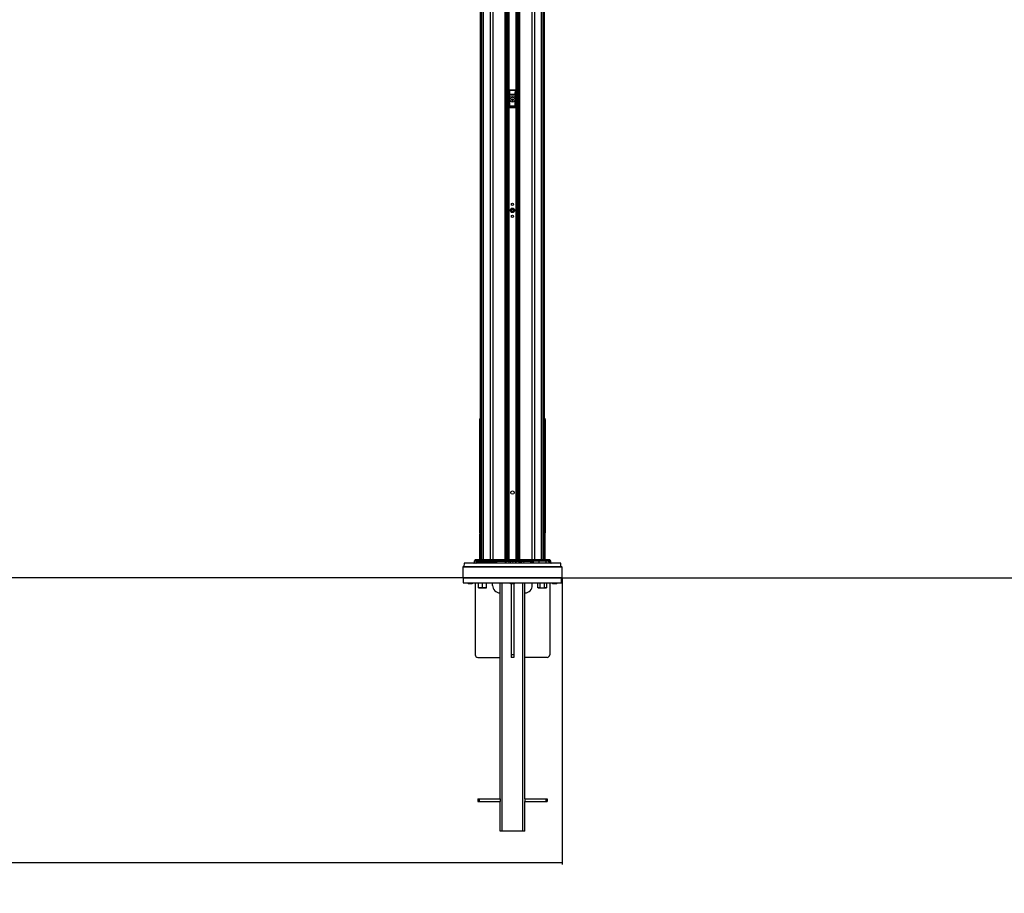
# Paper-space layout '4M DUO In Ground Anchor' of a CAD drawing. Header units: millimetres. Extents: x 20 to 26560, y 40 to 17993.
# Tile 11 of 89: x 7114 to 11079, y 1011 to 4531. Entities that reach past the tile are written whole.
import ezdxf

# ---------------------------------------------------------------- set-up
doc = ezdxf.new("R2010")
doc.units = ezdxf.units.MM
doc.layers.add('COMPONENT_GEOMETRY', color=7, linetype='Continuous')
doc.styles.add('SLDTEXTSTYLE0', font='TXT', dxfattribs={"width": 0.75})
doc.dimstyles.new('SLDDIMSTYLE0', dxfattribs={"dimtxt": 150, "dimasz": 6.604, "dimexe": 0, "dimexo": 0.0625, "dimgap": 37.5, "dimtad": 0, "dimtih": 1, "dimtoh": 1, "dimdec": 0, "dimlfac": 0.5, "dimrnd": 1e-09, "dimzin": 12, "dimdsep": 46, "dimtxsty": 'SLDTEXTSTYLE0', "dimsah": 1, "dimcen": 0.09, "dimadec": 0, "dimazin": 3, "dimtfac": 1, "dimtdec": 0, "dimtofl": 0, "dimtmove": 0, "dimatfit": 3, "dimfxl": 1, "dimfrac": 2, "dimtolj": 1, "dimtzin": 12, "dimarcsym": 0})

# ---------------------------------------------------------------- blocks, each defined once
blk = doc.blocks.new('_D_17')
at = {"layer": 'COMPONENT_GEOMETRY', "color": 7, "ltscale": 2}
for p, q in [((9012.3, 8122.3), (955.9, 8122.3)), ((962.2, 8122.3), (962.2, 5320.9)), ((962.2, 2281.3), (962.2, 5082.8)), ((8897.9, 2281.3), (955.9, 2281.3))]:
    blk.add_line(p, q, dxfattribs=at)
for points in [[(962.2, 8122.3), (961.2, 8115.7), (963.2, 8115.7)], [(962.2, 2281.3), (963.2, 2287.9), (961.2, 2287.9)]]:
    blk.add_solid(points, dxfattribs=at)
at = {"layer": 'COMPONENT_GEOMETRY', "color": 7, "ltscale": 2, "insert": (740.5, 5276.1), "char_height": 150, "attachment_point": 1, "style": 'SLDTEXTSTYLE0'}
blk.add_mtext('2921', dxfattribs=at)
blk = doc.blocks.new('_D_18')
at = {"layer": 'COMPONENT_GEOMETRY', "color": 7, "ltscale": 2}
for p, q in [((16972.6, 6647.7), (14872.6, 6647.7)), ((14879, 6647.7), (14879, 4583.6)), ((14879, 2281.3), (14879, 4345.4)), ((9299, 2281.3), (14885.3, 2281.3))]:
    blk.add_line(p, q, dxfattribs=at)
for points in [[(14879, 6647.7), (14878, 6641), (14880, 6641)], [(14879, 2281.3), (14880, 2287.9), (14878, 2287.9)]]:
    blk.add_solid(points, dxfattribs=at)
at = {"layer": 'COMPONENT_GEOMETRY', "color": 7, "ltscale": 2, "insert": (14657.3, 4538.8), "char_height": 150, "attachment_point": 1, "style": 'SLDTEXTSTYLE0'}
blk.add_mtext('2183', dxfattribs=at)
blk = doc.blocks.new('_D_19')
at = {"layer": 'COMPONENT_GEOMETRY', "color": 7, "ltscale": 2}
for p, q in [((1221.2, 6646.7), (1221.2, 1127)), ((9298.5, 2280.8), (9298.5, 1127)), ((1221.2, 1133.3), (5038.1, 1133.3)), ((9298.5, 1133.3), (5481.5, 1133.3))]:
    blk.add_line(p, q, dxfattribs=at)
for points in [[(1221.2, 1133.3), (1227.8, 1132.3), (1227.8, 1134.3)], [(9298.5, 1133.3), (9291.9, 1134.3), (9291.9, 1132.3)]]:
    blk.add_solid(points, dxfattribs=at)
at = {"layer": 'COMPONENT_GEOMETRY', "color": 7, "ltscale": 2, "insert": (5038.1, 1207.6), "char_height": 150, "attachment_point": 1, "style": 'SLDTEXTSTYLE0'}
blk.add_mtext('4039', dxfattribs=at)

psp = doc.layouts.new('4M DUO In Ground Anchor')

# ---------------------------------------------------------------- linework, layer by layer
at = {"color": 8, "linetype": 'Continuous', "lineweight": 25, "ltscale": 2}
for p, q in [((8975.71, 2354.33), (8975.71, 8102.33)), ((8981.17, 8102.33), (8981.17, 2354.33)), ((9009.42, 2354.33), (9009.42, 8102.33)), ((9019.62, 8102.33), (9019.62, 2354.33)), ((9069.53, 2354.33), (9069.53, 8102.33)), ((9127.39, 8102.33), (9127.39, 2354.33)), ((9177.3, 2354.33), (9177.3, 8102.33)), ((9187.5, 8102.33), (9187.5, 2354.33)), ((9215.75, 2354.33), (9215.75, 8102.33)), ((9221.21, 8102.33), (9221.21, 2354.33)), ((9076.75, 2354.33), (9076.75, 6672.22)), ((9079.57, 6672.22), (9079.57, 2354.33)), ((9082.57, 2354.33), (9082.57, 6672.11)), ((9083.99, 6672.09), (9083.99, 2354.33)), ((9112.93, 2354.33), (9112.93, 6672.09)), ((9114.35, 6672.11), (9114.35, 2354.33)), ((9117.35, 2354.33), (9117.35, 6672.22)), ((9120.17, 6672.22), (9120.17, 2354.33)), ((8968.91, 6571.87), (8968.91, 2354.33)), ((9228.01, 2354.33), (9228.01, 6571.89)), ((8967.28, 2919.41), (8968.9, 2919.41)), ((9228.02, 2919.41), (9229.64, 2919.41)), ((9230.05, 2918.98), (9229.64, 2919.41)), ((8968.9, 2510.33), (8967.28, 2510.33)), ((9228.02, 2510.33), (9229.64, 2510.33)), ((8967.45, 2458.79), (8968.9, 2458.79)), ((9228.02, 2458.79), (9229.47, 2458.79)), ((9229.47, 2458.79), (9229.46, 2459.06)), ((9293.33, 2340.35), (8903.59, 2340.35)), ((8944.1, 2342.29), (8952.42, 2342.29)), ((8952.66, 2349.39), (8944.35, 2349.39)), ((8944.94, 2350.74), (8953.23, 2350.74)), ((8956.18, 2353.74), (8947.94, 2353.74)), ((9037.14, 2342.29), (9014.94, 2342.29)), ((9074.51, 2342.29), (9067.14, 2342.29)), ((9086.01, 2342.29), (9082.88, 2342.29)), ((9092.27, 2342.29), (9089.3, 2342.29)), ((9101.6, 2342.29), (9099.14, 2342.29)), ((9111.56, 2342.29), (9108.91, 2342.29)), ((9114.45, 2342.29), (9113.96, 2342.29)), ((9136.15, 2342.29), (9122.24, 2342.29)), ((9145.26, 2342.29), (9142.88, 2342.29)), ((9152.67, 2342.29), (9152, 2342.29)), ((9181.98, 2342.29), (9169.41, 2342.29)), ((9240.75, 2353.74), (9248.98, 2353.74)), ((9251.98, 2350.74), (9243.69, 2350.74)), ((9244.26, 2349.39), (9252.57, 2349.39)), ((9252.82, 2342.29), (9244.5, 2342.29))]:
    psp.add_line(p, q, dxfattribs=at)
at = {"color": 7, "linetype": 'Continuous', "lineweight": 25, "ltscale": 2}
for p, q in [((9073.82, 2354.33), (9073.82, 8102.33)), ((9123.1, 8102.33), (9123.1, 2354.33)), ((8968.9, 6571.86), (8968.9, 2354.33)), ((9228.02, 2354.33), (9228.02, 6571.88)), ((9085.46, 4245.33), (9085.46, 4177.33)), ((9085.64, 4245.15), (9085.46, 4245.33)), ((9085.97, 4229.57), (9085.64, 4245.15)), ((9086.46, 4246.33), (9086.64, 4246.15)), ((9110.46, 4246.33), (9086.46, 4246.33)), ((9086.64, 4246.15), (9086.64, 4245.52)), ((9086.64, 4246.15), (9110.28, 4246.15)), ((9086.64, 4245.52), (9086.97, 4229.95)), ((9110.28, 4245.52), (9086.64, 4245.52)), ((9109.96, 4229.95), (9110.28, 4245.52)), ((9110.28, 4246.15), (9110.46, 4246.33)), ((9110.28, 4246.15), (9110.28, 4245.52)), ((9111.28, 4245.15), (9110.95, 4229.57)), ((9111.46, 4245.33), (9111.28, 4245.15)), ((9111.46, 4177.33), (9111.46, 4245.33)), ((9086.04, 4183.22), (9086.04, 4222.45)), ((9086.04, 4222.45), (9087.04, 4222.45)), ((9086.97, 4229.95), (9109.96, 4229.95)), ((9087.04, 4222.45), (9087.04, 4183.22)), ((9109.88, 4222.45), (9087.04, 4222.45)), ((9095.43, 4206.64), (9095.49, 4210.1)), ((9098.41, 4204.86), (9095.43, 4206.64)), ((9095.49, 4210.1), (9098.51, 4211.79)), ((9101.43, 4206.55), (9098.41, 4204.86)), ((9098.51, 4211.79), (9101.49, 4210.01)), ((9101.49, 4210.01), (9101.43, 4206.55)), ((9109.88, 4183.22), (9109.88, 4222.45)), ((9110.88, 4222.45), (9109.88, 4222.45)), ((9110.88, 4222.45), (9110.88, 4183.22)), ((9086.04, 4183.22), (9087.04, 4183.22)), ((9086.46, 4176.33), (9110.47, 4176.33)), ((9086.54, 4177.4), (9110.38, 4177.4)), ((9109.93, 4181.24), (9086.99, 4181.24)), ((9087.04, 4183.22), (9109.88, 4183.22)), ((9110.88, 4183.22), (9109.88, 4183.22)), ((8966.86, 2918.98), (8966.86, 2496.06)), ((8967.28, 2510.33), (8967.28, 2919.41)), ((9229.64, 2919.41), (9229.64, 2510.33)), ((9230.06, 2496.06), (9230.06, 2918.98)), ((8966.86, 2496.06), (8966.86, 2496.35)), ((8966.88, 2495.76), (8966.86, 2495.81)), ((8966.89, 2493.46), (8966.86, 2494.62)), ((8966.86, 2492.66), (8966.86, 2479.55)), ((8966.86, 2477.16), (8966.86, 2476.41)), ((8966.87, 2466.96), (8966.86, 2466.82)), ((8966.86, 2466.82), (8966.86, 2463.33)), ((8967.06, 2480.65), (8966.88, 2480.65)), ((8966.95, 2469.4), (8966.88, 2467.32)), ((8966.91, 2492.77), (8966.9, 2493.01)), ((8967.06, 2474.31), (8966.98, 2470.43)), ((8967.11, 2480.79), (8967.08, 2475.92)), ((8967.26, 2467.32), (8967.26, 2469.4)), ((8967.26, 2466.96), (8967.46, 2466.96)), ((8967.45, 2458.79), (8967.46, 2459.06)), ((8967.45, 2354.33), (8967.45, 2458.79)), ((9229.54, 2458.43), (9229.45, 2459.13)), ((9229.66, 2468.3), (9229.46, 2468.3)), ((9229.66, 2467.01), (9229.46, 2467.01)), ((9229.66, 2466.77), (9229.46, 2466.77)), ((9229.47, 2458.79), (9229.47, 2354.33)), ((9229.66, 2468.3), (9229.66, 2467.01)), ((9229.66, 2466.77), (9229.66, 2466.69)), ((9229.76, 2466.77), (9229.66, 2466.77)), ((9229.83, 2482.64), (9229.85, 2484.94)), ((9229.99, 2482.51), (9229.83, 2482.64)), ((9229.83, 2481.84), (9229.99, 2482.51)), ((9229.83, 2479.42), (9229.83, 2481.84)), ((9229.83, 2478.43), (9230, 2481.55)), ((9229.86, 2475.76), (9229.83, 2478.43)), ((9229.85, 2484.94), (9229.98, 2483.86)), ((9229.98, 2483.86), (9229.86, 2485.68)), ((9229.86, 2483.86), (9229.98, 2483.86)), ((9229.86, 2482.51), (9229.99, 2482.51)), ((9229.86, 2481.84), (9230.06, 2481.84)), ((9230, 2481.55), (9229.86, 2479.81)), ((9229.86, 2481.55), (9230, 2481.55)), ((9230.01, 2480.79), (9229.86, 2475.76)), ((9229.87, 2474.82), (9230.01, 2480.79)), ((9229.91, 2472.15), (9229.87, 2474.82)), ((9229.93, 2482.44), (9230.06, 2482.44)), ((9229.99, 2468.96), (9229.93, 2471.22)), ((9230.05, 2467.01), (9230.01, 2468.3)), ((9230.03, 2493.46), (9230.06, 2494.62)), ((9230.06, 2492.66), (9230.06, 2492.76)), ((9230.06, 2479.55), (9230.06, 2492.66)), ((9230.06, 2478.92), (9230.06, 2476.41)), ((9230.06, 2477.16), (9230.06, 2478.92)), ((9230.06, 2476.41), (9230.06, 2477.16)), ((9230.06, 2463.33), (9230.06, 2466.82)), ((9230.06, 2466.82), (9230.06, 2466.77)), ((8966.86, 2454.7), (8966.86, 2354.33)), ((9230.06, 2354.33), (9230.06, 2454.7)), ((8903.59, 2340.35), (8903.25, 2327.33)), ((9292.33, 2341.33), (8904.59, 2341.33)), ((8944.35, 2349.39), (8944.1, 2342.29)), ((8947.94, 2353.74), (8944.94, 2350.74)), ((8949.35, 2354.33), (8957.56, 2354.33)), ((8952.66, 2349.39), (8952.42, 2342.29)), ((8964.37, 2342.29), (8952.42, 2342.29)), ((8952.66, 2349.39), (8964.55, 2349.39)), ((8956.18, 2353.74), (8953.23, 2350.74)), ((8964.96, 2350.74), (8953.23, 2350.74)), ((8956.18, 2353.74), (8967.09, 2353.74)), ((8968.09, 2354.33), (8957.56, 2354.33)), ((8964.55, 2349.39), (8964.37, 2342.29)), ((8992.62, 2342.29), (8964.37, 2342.29)), ((8964.55, 2349.39), (8992.8, 2349.39)), ((8967.09, 2353.74), (8964.96, 2350.74)), ((8993.21, 2350.74), (8964.96, 2350.74)), ((8967.09, 2353.74), (8995.33, 2353.74)), ((8996.33, 2354.33), (8968.09, 2354.33)), ((8992.8, 2349.39), (8992.62, 2342.29)), ((9014.94, 2342.29), (8992.62, 2342.29)), ((8992.8, 2349.39), (9014.99, 2349.39)), ((8995.33, 2353.74), (8993.21, 2350.74)), ((9015.1, 2350.74), (8993.21, 2350.74)), ((8995.33, 2353.74), (9015.7, 2353.74)), ((9015.97, 2354.33), (8996.33, 2354.33)), ((9014.99, 2349.39), (9014.94, 2342.29)), ((9014.99, 2349.39), (9181.93, 2349.39)), ((9015.7, 2353.74), (9015.1, 2350.74)), ((9181.82, 2350.74), (9015.1, 2350.74)), ((9015.7, 2353.74), (9181.23, 2353.74)), ((9180.95, 2354.33), (9015.97, 2354.33)), ((9037.7, 2341.89), (9037.7, 2341.33)), ((9037.92, 2341.89), (9037.92, 2341.33)), ((9039.11, 2341.89), (9039.11, 2341.33)), ((9041.59, 2341.89), (9041.59, 2341.33)), ((9045.54, 2341.89), (9045.54, 2341.33)), ((9049.77, 2341.33), (9049.77, 2341.89)), ((9050.78, 2341.89), (9050.78, 2341.33)), ((9055.23, 2341.33), (9055.23, 2341.89)), ((9060.98, 2341.33), (9060.98, 2341.89)), ((9065.27, 2341.33), (9065.27, 2341.89)), ((9066.78, 2341.33), (9066.78, 2341.89)), ((9075.04, 2341.89), (9075.04, 2341.33)), ((9082.37, 2341.33), (9082.37, 2341.89)), ((9083.32, 2341.83), (9083.32, 2341.33)), ((9083.32, 2341.83), (9083.44, 2341.83)), ((9083.44, 2341.83), (9083.44, 2341.33)), ((9083.44, 2341.83), (9086.26, 2341.83)), ((9086.26, 2341.83), (9086.26, 2341.33)), ((9089.12, 2341.83), (9089.12, 2341.33)), ((9089.12, 2341.83), (9089.17, 2341.83)), ((9089.17, 2341.83), (9089.17, 2341.33)), ((9089.17, 2341.83), (9091.99, 2341.83)), ((9091.99, 2341.83), (9091.99, 2341.33)), ((9092.78, 2341.89), (9092.78, 2341.33)), ((9098.62, 2341.83), (9098.62, 2341.33)), ((9101.07, 2341.83), (9101.07, 2341.33)), ((9102, 2341.89), (9102, 2341.33)), ((9108.38, 2341.83), (9108.38, 2341.33)), ((9108.38, 2341.83), (9108.61, 2341.83)), ((9108.61, 2341.83), (9108.61, 2341.33)), ((9109.3, 2341.83), (9109.3, 2341.33)), ((9109.3, 2341.83), (9111.05, 2341.83)), ((9111.05, 2341.83), (9111.05, 2341.33)), ((9112.06, 2341.89), (9112.06, 2341.33)), ((9113.44, 2341.83), (9113.44, 2341.33)), ((9113.44, 2341.83), (9113.7, 2341.83)), ((9113.7, 2341.83), (9113.7, 2341.33)), ((9114.97, 2341.83), (9114.97, 2341.33)), ((9118.09, 2341.83), (9118.09, 2341.33)), ((9121.64, 2341.83), (9124.66, 2341.83)), ((9121.71, 2341.33), (9121.71, 2341.89)), ((9124.66, 2341.83), (9124.66, 2341.33)), ((9124.66, 2341.83), (9126.84, 2341.83)), ((9126.84, 2341.83), (9126.84, 2341.33)), ((9127.44, 2341.83), (9127.44, 2341.33)), ((9127.44, 2341.83), (9129.07, 2341.83)), ((9129.07, 2341.83), (9129.07, 2341.33)), ((9129.07, 2341.83), (9130.79, 2341.83)), ((9130.79, 2341.83), (9130.79, 2341.33)), ((9131.3, 2341.83), (9131.3, 2341.33)), ((9131.3, 2341.83), (9133.59, 2341.83)), ((9133.59, 2341.83), (9133.59, 2341.33)), ((9133.59, 2341.83), (9136.38, 2341.83)), ((9136.38, 2341.83), (9136.38, 2341.33)), ((9136.65, 2341.89), (9136.65, 2341.33)), ((9142.49, 2341.83), (9142.49, 2341.33)), ((9142.69, 2341.33), (9142.69, 2341.89)), ((9144.26, 2341.83), (9144.26, 2341.33)), ((9144.26, 2341.83), (9144.37, 2341.83)), ((9144.37, 2341.83), (9144.37, 2341.33)), ((9144.37, 2341.83), (9144.66, 2341.83)), ((9144.66, 2341.83), (9144.66, 2341.33)), ((9144.66, 2341.83), (9145.21, 2341.83)), ((9145.21, 2341.83), (9145.21, 2341.33)), ((9145.21, 2341.83), (9145.77, 2341.83)), ((9145.77, 2341.83), (9145.77, 2341.33)), ((9150.89, 2341.83), (9150.89, 2341.33)), ((9151.65, 2341.83), (9151.65, 2341.33)), ((9151.88, 2341.83), (9151.88, 2341.33)), ((9153.05, 2341.89), (9153.05, 2341.33)), ((9156.62, 2341.83), (9156.62, 2341.33)), ((9160.58, 2341.33), (9160.58, 2341.89)), ((9160.76, 2341.33), (9160.76, 2341.89)), ((9161.81, 2341.89), (9161.81, 2341.33)), ((9168.81, 2341.83), (9168.81, 2341.33)), ((9180.95, 2354.33), (9200.59, 2354.33)), ((9181.23, 2353.74), (9181.82, 2350.74)), ((9201.59, 2353.74), (9181.23, 2353.74)), ((9181.82, 2350.74), (9203.71, 2350.74)), ((9181.93, 2349.39), (9181.98, 2342.29)), ((9204.12, 2349.39), (9181.93, 2349.39)), ((9181.98, 2342.29), (9204.3, 2342.29)), ((9200.59, 2354.33), (9228.84, 2354.33)), ((9201.59, 2353.74), (9203.71, 2350.74)), ((9229.84, 2353.74), (9201.59, 2353.74)), ((9203.71, 2350.74), (9231.96, 2350.74)), ((9204.12, 2349.39), (9204.3, 2342.29)), ((9232.37, 2349.39), (9204.12, 2349.39)), ((9204.3, 2342.29), (9232.55, 2342.29)), ((9228.84, 2354.33), (9239.36, 2354.33)), ((9229.84, 2353.74), (9231.96, 2350.74)), ((9240.75, 2353.74), (9229.84, 2353.74)), ((9231.96, 2350.74), (9243.69, 2350.74)), ((9232.37, 2349.39), (9232.55, 2342.29)), ((9244.26, 2349.39), (9232.37, 2349.39)), ((9232.55, 2342.29), (9244.5, 2342.29)), ((9247.57, 2354.33), (9239.36, 2354.33)), ((9240.75, 2353.74), (9243.69, 2350.74)), ((9244.26, 2349.39), (9244.5, 2342.29)), ((9251.98, 2350.74), (9248.98, 2353.74)), ((9252.82, 2342.29), (9252.57, 2349.39)), ((9293.67, 2327.33), (9293.33, 2340.35)), ((8900.46, 2327.33), (8898.46, 2325.33)), ((8898.46, 2325.33), (8898.46, 2283.33)), ((9298.46, 2325.33), (8898.46, 2325.33)), ((8900.46, 2327.33), (9296.46, 2327.33)), ((9298.46, 2325.33), (9296.46, 2327.33)), ((9298.46, 2283.33), (9298.46, 2325.33)), ((8898.46, 2283.33), (8900.46, 2281.33)), ((8898.46, 2283.33), (9298.46, 2283.33)), ((8900.46, 2281.33), (8900.46, 2261.33)), ((8900.46, 2281.33), (9296.46, 2281.33)), ((8900.46, 2261.33), (9296.46, 2261.33)), ((8918.46, 2261.33), (8918.46, 2260.98)), ((8918.46, 2260.98), (8920.12, 2259.33)), ((8918.46, 2260.98), (8936.75, 2260.98)), ((8936.75, 2260.98), (8938.46, 2260.98)), ((8936.8, 2259.33), (8938.46, 2260.98)), ((8938.46, 2260.98), (8938.46, 2261.33)), ((8948.46, 2261.33), (8948.46, 1971.33)), ((8962.25, 2242.75), (8962.25, 2261.33)), ((8978.25, 2242.75), (8978.25, 2261.33)), ((8994.25, 2242.75), (8994.25, 2261.33)), ((9018.46, 2251.33), (9018.46, 2261.33)), ((9048.46, 1391.33), (9048.46, 2261.33)), ((9056.46, 1261.33), (9056.46, 2261.33)), ((9088.46, 2261.33), (9088.46, 2260.98)), ((9088.46, 2260.98), (9090.12, 2259.33)), ((9088.46, 2260.98), (9108.46, 2260.98)), ((9106.8, 2259.33), (9108.46, 2260.98)), ((9108.46, 2260.98), (9108.46, 2261.33)), ((9140.46, 1261.33), (9140.46, 2261.33)), ((9148.46, 1391.33), (9148.46, 2261.33)), ((9178.46, 2251.33), (9178.46, 2261.33)), ((9200.19, 2242.75), (9200.19, 2261.33)), ((9209.43, 2242.75), (9209.43, 2261.33)), ((9227.91, 2242.75), (9227.91, 2261.33)), ((9237.14, 2242.75), (9237.14, 2261.33)), ((9248.46, 2261.33), (9248.46, 1971.33)), ((9258.46, 2261.33), (9258.46, 2260.98)), ((9258.46, 2260.98), (9260.12, 2259.33)), ((9258.46, 2260.98), (9278.46, 2260.98)), ((9276.8, 2259.33), (9278.46, 2260.98)), ((9278.46, 2260.98), (9278.46, 2261.33)), ((9296.46, 2281.33), (9298.46, 2283.33)), ((9296.46, 2261.33), (9296.46, 2281.33)), ((8920.12, 2259.33), (8935.38, 2259.33)), ((8935.38, 2259.33), (8936.8, 2259.33)), ((8962.25, 2241.33), (8970.25, 2241.33)), ((8970.25, 2241.33), (8986.25, 2241.33)), ((8986.25, 2241.33), (8994.25, 2241.33)), ((9090.12, 2259.33), (9106.8, 2259.33)), ((9093.46, 2259.33), (9093.46, 1971.33)), ((9103.46, 2259.33), (9103.46, 1971.33)), ((9200.19, 2242.75), (9202.67, 2241.33)), ((9202.67, 2241.33), (9204.81, 2241.33)), ((9204.81, 2241.33), (9218.67, 2241.33)), ((9218.67, 2241.33), (9232.53, 2241.33)), ((9232.53, 2241.33), (9234.67, 2241.33)), ((9234.67, 2241.33), (9237.14, 2242.75)), ((9260.12, 2259.33), (9276.8, 2259.33)), ((8958.46, 1961.33), (9048.46, 1961.33)), ((9103.46, 1971.33), (9093.46, 1971.33)), ((9093.46, 1971.33), (9093.46, 1961.33)), ((9103.46, 1961.33), (9093.46, 1961.33)), ((9103.46, 1971.33), (9103.46, 1961.33)), ((9238.46, 1961.33), (9148.46, 1961.33)), ((8958.46, 1391.33), (8958.46, 1381.33)), ((8958.46, 1391.33), (8964.46, 1391.33)), ((8964.46, 1391.33), (8964.46, 1381.33)), ((8964.46, 1391.33), (9048.46, 1391.33)), ((9048.46, 1391.33), (9048.46, 1381.33)), ((9148.46, 1391.33), (9148.46, 1381.33)), ((9148.46, 1391.33), (9232.46, 1391.33)), ((9232.46, 1391.33), (9232.46, 1381.33)), ((9232.46, 1391.33), (9238.46, 1391.33)), ((9238.46, 1391.33), (9238.46, 1381.33)), ((8958.46, 1381.33), (8964.46, 1381.33)), ((8964.46, 1381.33), (9048.46, 1381.33)), ((9048.46, 1261.33), (9048.46, 1381.33)), ((9148.46, 1261.33), (9148.46, 1381.33)), ((9148.46, 1381.33), (9232.46, 1381.33)), ((9232.46, 1381.33), (9238.46, 1381.33)), ((9056.46, 1261.33), (9048.46, 1261.33)), ((9140.46, 1261.33), (9056.46, 1261.33)), ((9148.46, 1261.33), (9140.46, 1261.33))]:
    psp.add_line(p, q, dxfattribs=at)
at = {"color": 7, "linetype": 'Continuous', "lineweight": 25, "ltscale": 2, "flags": 128}
for points in [[(9015.97, 2354.33), (9015.94, 2354.32), (9015.9, 2354.29), (9015.86, 2354.24), (9015.82, 2354.17), (9015.79, 2354.09), (9015.76, 2353.99), (9015.72, 2353.87), (9015.7, 2353.74)], [(9180.95, 2354.33), (9180.99, 2354.32), (9181.02, 2354.29), (9181.06, 2354.24), (9181.1, 2354.17), (9181.13, 2354.09), (9181.17, 2353.99), (9181.2, 2353.87), (9181.23, 2353.74)]]:
    psp.add_lwpolyline(points, dxfattribs=at)
at = {"color": 7, "linetype": 'Continuous', "lineweight": 25, "ltscale": 4}
for centre, radius in [((9098.46, 4208.33), 10), ((9098.46, 4208.33), 9.97), ((9098.46, 4208.33), 9.75), ((9098.46, 3762.33), 9), ((9098.46, 3762.33), 5.83), ((9098.46, 3786.33), 4.5), ((9098.46, 3738.33), 4.5), ((9098.46, 3762.33), 4.13), ((9098.46, 2625.33), 7)]:
    psp.add_circle(centre, radius, dxfattribs=at)
for centre, radius, start, end in [((9086.64, 4245.15), 1, 90.18084, 179.81841), ((9086.46, 4244.49), 1.05, 80.09711, 141.02798), ((9110.28, 4245.15), 1, 0.18159, 89.81916), ((9110.47, 4244.49), 1.05, 38.97202, 99.90289), ((9086.78, 4228.91), 1.05, 80.09413, 141.02496), ((9098.46, 4208.33), 3, 119.14683, 179.14683), ((9098.46, 4208.33), 3, 179.14683, 239.14683), ((9098.46, 4208.33), 3, 239.14683, 299.14683), ((9098.46, 4208.33), 3, 59.14683, 119.14683), ((9098.46, 4208.33), 3, 299.14683, 359.14683), ((9098.46, 4208.33), 3, 359.14683, 59.14683), ((9110.14, 4228.91), 1.05, 38.97504, 99.90587), ((9086.46, 4178.33), 0.937, 192.96523, 275.24838), ((9087, 4182.24), 1, 180.65873, 269.74699), ((9109.92, 4182.24), 1, 270.25301, 359.34127), ((9110.46, 4178.33), 0.937, 264.75162, 347.03477), ((8971.86, 2463.33), 5, 179.98192, 219.88883), ((8969.45, 2458.79), 2, 105.9665, 172.45225), ((9227.47, 2458.79), 2, 7.54775, 74.0335), ((9225.06, 2463.33), 5, 320.11117, 0.03219), ((8904.59, 2340.33), 1, 90, 178.5), ((8943.1, 2342.33), 1, 270, 358), ((8946.35, 2349.32), 2, 135, 178), ((8949.35, 2352.33), 2, 90, 135), ((8951.43, 2342.32), 0.99, 270.56627, 358.56984), ((8954.68, 2349.33), 2.02, 135.70091, 178.12466), ((8957.56, 2352.39), 1.94, 90.08248, 135.72614), ((8963.5, 2342.19), 0.881, 281.04933, 6.52649), ((8967, 2349.37), 2.45, 146.26118, 179.55799), ((8968.15, 2353.08), 1.25, 92.77531, 147.94766), ((8991.75, 2342.19), 0.881, 281.0484, 6.52684), ((8995.25, 2349.37), 2.45, 146.2623, 179.55745), ((8996.4, 2353.08), 1.25, 92.77516, 147.94781), ((9013.58, 2342.07), 1.38, 327.53563, 9.39421), ((9022.56, 2349.42), 7.57, 169.98983, 180.21386), ((9174.36, 2349.42), 7.57, 359.78614, 10.01017), ((9183.34, 2342.07), 1.38, 170.60579, 212.46437), ((9200.53, 2353.08), 1.25, 32.05219, 87.22484), ((9201.67, 2349.37), 2.45, 0.44255, 33.7377), ((9205.17, 2342.19), 0.881, 173.47316, 258.9516), ((9228.78, 2353.08), 1.25, 32.05234, 87.22469), ((9229.92, 2349.37), 2.45, 0.44201, 33.73882), ((9233.42, 2342.19), 0.881, 173.47351, 258.95067), ((9239.36, 2352.39), 1.94, 44.27386, 89.91752), ((9242.24, 2349.33), 2.02, 1.87534, 44.29909), ((9245.49, 2342.32), 0.99, 181.43016, 269.43373), ((9247.57, 2352.33), 2, 45, 90), ((9250.57, 2349.32), 2, 2, 45), ((9253.82, 2342.33), 1, 182, 270), ((9292.33, 2340.33), 1, 1.5, 90), ((9048.46, 2251.33), 30, 180, 270), ((9148.46, 2251.33), 30, 270, 0), ((8958.46, 1971.33), 10, 180, 270), ((9238.46, 1971.33), 10, 270, 0)]:
    psp.add_arc(centre, radius, start, end, dxfattribs=at)
at = {"color": 8, "linetype": 'Continuous', "lineweight": 25, "ltscale": 4}
for centre, radius, start, end in [((8971.77, 2466.35), 4.61, 181.51875, 231.42216), ((8968.87, 2481.88), 12.93, 262.80313, 270.12621), ((9228.05, 2481.88), 12.93, 269.87379, 277.19687), ((9225.15, 2466.35), 4.61, 308.57784, 358.48125)]:
    psp.add_arc(centre, radius, start, end, dxfattribs=at)
at = {"color": 7, "linetype": 'Continuous', "lineweight": 25, "ltscale": 4}
for centre, major_axis, ratio, start_param, end_param in [((9086.46, 4245.32), (-0.709, 0.709), 0.9972647, 5.4991567, 7.0672139), ((9110.46, 4245.32), (0.709, 0.709), 0.9972647, 5.4991567, 7.0672139), ((9085.04, 4222.45), (0, 19), 0.0524078, 4.712389, 5.0963614), ((9086.04, 4222.45), (0, 20), 0.0497874, 4.712389, 5.0963614), ((9110.88, 4222.45), (0, 20), 0.0497874, 1.1868239, 1.5707963), ((9111.88, 4222.45), (0, 19), 0.0524078, 1.1868239, 1.5707963), ((9085.44, 4180.29), (0, 3), 0.0524078, 3.2957494, 3.9047052), ((9086.1, 4167.1), (0, 15.25), 0.0524078, 0.1298247, 0.7631125), ((9085.99, 4183.22), (0, 1), 0.0524078, 3.2714173, 4.712389), ((9086.43, 4180.29), (0, 4), 0.0393058, 3.270191, 3.9047052), ((9087.1, 4167.1), (0, 14.25), 0.0560842, 0.1298247, 0.7631125), ((9086.99, 4183.22), (0, 2), 0.0262039, 3.2714173, 4.712389), ((9109.94, 4183.22), (0, 2), 0.0262039, 1.5707963, 3.011768), ((9109.82, 4167.1), (0, 14.25), 0.0560842, 5.5200728, 6.1533606), ((9110.49, 4180.29), (0, 4), 0.0393058, 2.3784801, 3.0129943), ((9110.93, 4183.22), (0, 1), 0.0524078, 1.5707963, 3.011768), ((9110.82, 4167.1), (0, 15.25), 0.0524078, 5.5200728, 6.1533606), ((9111.48, 4180.29), (0, 3), 0.0524078, 2.3784801, 2.9874359)]:
    psp.add_ellipse(centre, major_axis=major_axis, ratio=ratio, start_param=start_param, end_param=end_param, dxfattribs=at)
at = {"color": 7, "linetype": 'Continuous', "lineweight": 25, "ltscale": 2}
for points, knots in [([(9086.46, 4176.33), (9086.34, 4176.34), (9086.12, 4176.36), (9085.82, 4176.53), (9085.6, 4176.78), (9085.48, 4177.06), (9085.47, 4177.25), (9085.46, 4177.33)], [0, 0, 0, 0, 0.2130806, 0.4261792, 0.6391664, 0.8530326, 1, 1, 1, 1]), ([(9111.46, 4177.33), (9111.45, 4177.21), (9111.43, 4176.99), (9111.25, 4176.68), (9111, 4176.46), (9110.72, 4176.34), (9110.54, 4176.33), (9110.47, 4176.33)], [0, 0, 0, 0, 0.21726297, 0.43462845, 0.64988816, 0.86340996, 1, 1, 1, 1]), ([(8968.9, 2925.04), (8968.79, 2924.89), (8968.59, 2924.63), (8968.2, 2924.01), (8967.75, 2923.15), (8967.31, 2922.04), (8966.94, 2920.62), (8966.89, 2919.55), (8966.86, 2918.98)], [0, 0, 0, 0, 0.2449502, 0.4234591, 0.5440705, 0.6742125, 0.8286998, 1, 1, 1, 1]), ([(8967.28, 2919.41), (8967.38, 2920.76), (8967.51, 2922.66), (8968.59, 2924.18), (8968.9, 2924.61)], [0, 0, 0, 0, 0.7155858, 1, 1, 1, 1]), ([(9230.03, 2918.98), (9230.03, 2919.36), (9230.03, 2920.24), (9229.76, 2921.51), (9229.38, 2922.68), (9228.98, 2923.54), (9228.63, 2924.16), (9228.32, 2924.64), (9228.13, 2924.92), (9228.03, 2925.03), (9228.02, 2925.04)], [0, 0, 0, 0, 0.1151177, 0.2668781, 0.3976714, 0.5119217, 0.6252959, 0.7718346, 0.9775606, 1, 1, 1, 1]), ([(9228.02, 2924.61), (9228.33, 2924.18), (9229.41, 2922.66), (9229.55, 2920.76), (9229.64, 2919.41)], [0, 0, 0, 0, 0.2844142, 1, 1, 1, 1]), ([(8967.25, 2469.05), (8967.26, 2477.72), (8967.27, 2491.48), (8967.28, 2505.24), (8967.28, 2510.33)], [0, 0, 0, 0, 0.629783, 1, 1, 1, 1]), ([(9229.64, 2510.33), (9229.65, 2505.24), (9229.65, 2491.48), (9229.66, 2477.72), (9229.67, 2469.05)], [0, 0, 0, 0, 0.370217, 1, 1, 1, 1]), ([(8966.86, 2463.33), (8966.86, 2463.33), (8966.84, 2463.14), (8966.92, 2463.83), (8967.08, 2465.42), (8967.16, 2466.23)], [0, 0, 0, 0, 0.0002087, 0.4914533, 1, 1, 1, 1]), ([(8966.86, 2496.35), (8966.86, 2496.46), (8966.87, 2496.67), (8966.88, 2496.32), (8966.9, 2495.46), (8966.92, 2494.22), (8966.93, 2492.92), (8966.92, 2492.08), (8966.92, 2491.75)], [0, 0, 0, 0, 0.2033049, 0.3772317, 0.5573781, 0.7229111, 0.8900663, 1, 1, 1, 1]), ([(8966.89, 2491.5), (8966.89, 2491.57), (8966.89, 2491.79), (8966.88, 2491.71), (8966.87, 2492.15), (8966.86, 2492.6), (8966.86, 2492.65), (8966.86, 2492.66)], [0, 0, 0, 0, 0.0945162, 0.2814438, 0.5925475, 0.9080979, 1, 1, 1, 1]), ([(8966.86, 2479.55), (8966.86, 2479.55), (8966.86, 2479.59), (8966.87, 2480.38), (8966.88, 2481.7), (8966.89, 2482.84), (8966.89, 2483.31)], [0, 0, 0, 0, 0.0458729, 0.3983145, 0.7507763, 1, 1, 1, 1]), ([(8966.86, 2479.21), (8966.87, 2478.08), (8966.88, 2475.78), (8966.92, 2472.35), (8966.94, 2470.13), (8966.95, 2469.4)], [0, 0, 0, 0, 0.3959351, 0.8033569, 1, 1, 1, 1]), ([(8966.98, 2470.43), (8966.96, 2471.69), (8966.92, 2474.22), (8966.88, 2477.12), (8966.87, 2478.6), (8966.86, 2479.21)], [0, 0, 0, 0, 0.3664215, 0.7434704, 1, 1, 1, 1]), ([(8966.88, 2467.32), (8966.88, 2468.91), (8966.87, 2472.11), (8966.86, 2475.36), (8966.86, 2476.95), (8966.86, 2477.16)], [0, 0, 0, 0, 0.4571378, 0.9274952, 1, 1, 1, 1]), ([(8966.86, 2476.41), (8966.86, 2475.76), (8966.86, 2473.59), (8966.87, 2470.36), (8966.87, 2467.81), (8966.87, 2466.96)], [0, 0, 0, 0, 0.2216823, 0.7392452, 1, 1, 1, 1]), ([(8966.88, 2480.65), (8966.9, 2479.8), (8966.94, 2478.06), (8967.02, 2475.57), (8967.06, 2474.31)], [0, 0, 0, 0, 0.4931822, 1, 1, 1, 1]), ([(8967.08, 2475.92), (8967.03, 2476.9), (8966.94, 2478.9), (8966.9, 2480.06), (8966.88, 2480.65)], [0, 0, 0, 0, 0.4927114, 1, 1, 1, 1]), ([(8967.45, 2458.79), (8967.33, 2457.89), (8967.08, 2456.08), (8966.88, 2454.69), (8966.88, 2454.7), (8966.89, 2454.71)], [0, 0, 0, 0, 0.3620734, 0.7315333, 1, 1, 1, 1]), ([(8966.89, 2493.89), (8966.89, 2493.91), (8966.89, 2493.95), (8966.89, 2494.01), (8966.89, 2494.02), (8966.89, 2494.03)], [0, 0, 0, 0, 0.2760712, 0.5510185, 1, 1, 1, 1]), ([(8966.89, 2494.03), (8966.89, 2494.03), (8966.89, 2494.03), (8966.9, 2493.94), (8966.9, 2493.78), (8966.9, 2493.62), (8966.9, 2493.5), (8966.9, 2493.4), (8966.9, 2493.32), (8966.9, 2493.26), (8966.9, 2493.21), (8966.9, 2493.18), (8966.9, 2493.19), (8966.9, 2493.19)], [0, 0, 0, 0, 0.0732075, 0.2772947, 0.4880211, 0.584946, 0.6664808, 0.7205066, 0.7748422, 0.8216093, 0.881686, 0.9711798, 1, 1, 1, 1]), ([(8966.9, 2493.21), (8966.89, 2493.25), (8966.89, 2493.31), (8966.89, 2493.48), (8966.89, 2493.63), (8966.89, 2493.74), (8966.89, 2493.83), (8966.89, 2493.87), (8966.89, 2493.89)], [0, 0, 0, 0, 0.3374727, 0.607467, 0.7526563, 0.8647424, 0.9451237, 1, 1, 1, 1]), ([(8967.1, 2482.25), (8967.06, 2483.92), (8966.97, 2487.3), (8966.92, 2490.09), (8966.89, 2491.5)], [0, 0, 0, 0, 0.4954426, 1, 1, 1, 1]), ([(8966.89, 2483.31), (8966.91, 2483.08), (8966.96, 2482.61), (8967.06, 2481.4), (8967.11, 2480.79)], [0, 0, 0, 0, 0.4934473, 1, 1, 1, 1]), ([(8966.92, 2491.75), (8966.95, 2490.29), (8967, 2487.35), (8967.07, 2483.96), (8967.1, 2482.25)], [0, 0, 0, 0, 0.4956916, 1, 1, 1, 1]), ([(8967.16, 2466.23), (8967.17, 2466.26), (8967.18, 2466.43), (8967.21, 2466.9), (8967.23, 2467.62), (8967.25, 2468.36), (8967.25, 2468.79), (8967.25, 2469.05)], [0, 0, 0, 0, 0.0701639, 0.3615771, 0.6522776, 0.7852951, 1, 1, 1, 1]), ([(9230.01, 2454.97), (9230.02, 2454.95), (9230.02, 2454.92), (9230.03, 2454.89), (9230.03, 2454.86), (9230.04, 2454.84), (9230.04, 2454.82), (9230.04, 2454.84), (9230.02, 2454.96), (9229.94, 2455.49), (9229.77, 2456.76), (9229.59, 2458.01), (9229.47, 2458.98), (9229.45, 2459.12)], [0, 0, 0, 0, 0.0028846, 0.0049262, 0.0073082, 0.0113317, 0.0207574, 0.0555292, 0.1729415, 0.4181746, 0.6856381, 0.9534124, 1, 1, 1, 1]), ([(9229.67, 2469.05), (9229.67, 2468.8), (9229.68, 2468.2), (9229.69, 2467.43), (9229.72, 2466.69), (9229.74, 2466.4), (9229.76, 2466.23)], [0, 0, 0, 0, 0.20845111, 0.48516536, 0.68641014, 1, 1, 1, 1]), ([(9229.76, 2466.23), (9229.78, 2466.03), (9229.88, 2465.02), (9230.02, 2463.67), (9230.05, 2463.44), (9230.06, 2463.33)], [0, 0, 0, 0, 0.1074291, 0.5476643, 1, 1, 1, 1]), ([(9229.86, 2485.68), (9229.88, 2487.07), (9229.93, 2489.83), (9230, 2492.29), (9230.02, 2493.19), (9230.03, 2493.46)], [0, 0, 0, 0, 0.4088188, 0.8176277, 1, 1, 1, 1]), ([(9230.02, 2480.1), (9230.01, 2478.68), (9229.99, 2475.79), (9229.94, 2473.37), (9229.91, 2472.15)], [0, 0, 0, 0, 0.4921363, 1, 1, 1, 1]), ([(9229.93, 2471.22), (9229.96, 2472.58), (9230, 2475.35), (9230.02, 2478.5), (9230.02, 2480.1)], [0, 0, 0, 0, 0.4929531, 1, 1, 1, 1]), ([(9229.94, 2497.16), (9229.97, 2496.58), (9230.03, 2495.43), (9230.06, 2495.46), (9230.06, 2495.97), (9230.06, 2496.06)], [0, 0, 0, 0, 0.4517118, 0.903431, 1, 1, 1, 1]), ([(9230.06, 2494.62), (9230.05, 2494.66), (9230.03, 2494.74), (9229.97, 2496.35), (9229.94, 2497.16)], [0, 0, 0, 0, 0.4994666, 1, 1, 1, 1]), ([(9230.06, 2492.76), (9230.05, 2492.68), (9230.05, 2492.54), (9230.02, 2491.38), (9230, 2489.69), (9229.98, 2487.57), (9229.98, 2485.28), (9229.99, 2483.09), (9230.02, 2481.22), (9230.04, 2479.93), (9230.06, 2479.28), (9230.06, 2479.46), (9230.06, 2479.55)], [0, 0, 0, 0, 0.101317, 0.2026326, 0.3039536, 0.4052881, 0.5066069, 0.6079041, 0.7092088, 0.8105393, 0.9118688, 1, 1, 1, 1]), ([(9230.04, 2479.52), (9230.03, 2477.73), (9230.03, 2474.11), (9230, 2470.69), (9229.99, 2468.96)], [0, 0, 0, 0, 0.4954074, 1, 1, 1, 1]), ([(9230.02, 2495.57), (9230.02, 2495.51), (9230.02, 2495.32), (9230.01, 2494.99), (9230.01, 2494.78)], [0, 0, 0, 0, 0.3390939, 1, 1, 1, 1]), ([(9230.01, 2468.3), (9230.02, 2470.09), (9230.04, 2473.74), (9230.04, 2477.57), (9230.04, 2479.52)], [0, 0, 0, 0, 0.4907587, 1, 1, 1, 1]), ([(9230.05, 2478.92), (9230.05, 2477.3), (9230.05, 2474.01), (9230.05, 2469.99), (9230.05, 2467.66), (9230.05, 2467.01)], [0, 0, 0, 0, 0.41092386, 0.83375908, 1, 1, 1, 1]), ([(9230.06, 2466.77), (9230.06, 2468.4), (9230.06, 2471.71), (9230.06, 2475.79), (9230.05, 2478.15), (9230.05, 2478.92)], [0, 0, 0, 0, 0.39547912, 0.80240946, 1, 1, 1, 1]), ([(8967.37, 2458.32), (8967.32, 2457.96), (8967.18, 2456.9), (8967.01, 2455.76), (8966.92, 2455.07), (8966.89, 2454.85), (8966.88, 2454.84), (8966.88, 2454.84)], [0, 0, 0, 0, 0.1569597, 0.471119, 0.7833458, 0.939879, 1, 1, 1, 1]), ([(9230.05, 2454.71), (9230.05, 2454.71), (9230.05, 2454.73), (9230.05, 2454.74), (9230.05, 2454.77), (9230.04, 2454.79), (9230.04, 2454.81), (9230.03, 2454.88), (9230, 2455.11), (9229.92, 2455.68), (9229.89, 2455.85)], [0, 0, 0, 0, 0.00119149, 0.00558525, 0.01164258, 0.02321924, 0.05564611, 0.20120999, 0.74749525, 1, 1, 1, 1]), ([(9098.62, 2341.83), (9098.67, 2341.83), (9098.78, 2341.83), (9099, 2341.83), (9099.38, 2341.83), (9099.75, 2341.83), (9100.32, 2341.83), (9100.77, 2341.83), (9101.07, 2341.83)], [0, 0, 0, 0, 0.1538081, 0.3425037, 0.4333447, 0.5586193, 0.7027658, 1, 1, 1, 1]), ([(9108.61, 2341.83), (9108.64, 2341.83), (9108.71, 2341.83), (9108.89, 2341.83), (9109.09, 2341.83), (9109.23, 2341.83), (9109.3, 2341.83)], [0, 0, 0, 0, 0.2863747, 0.546973, 0.7602739, 1, 1, 1, 1]), ([(9113.7, 2341.83), (9113.92, 2341.83), (9114.32, 2341.83), (9114.77, 2341.83), (9114.97, 2341.83)], [0, 0, 0, 0, 0.5585238, 1, 1, 1, 1]), ([(9126.84, 2341.83), (9126.92, 2341.83), (9127.07, 2341.83), (9127.26, 2341.83), (9127.38, 2341.83), (9127.42, 2341.83), (9127.44, 2341.83)], [0, 0, 0, 0, 0.2863258, 0.5448478, 0.7577745, 1, 1, 1, 1]), ([(9130.79, 2341.83), (9130.81, 2341.83), (9130.85, 2341.83), (9130.97, 2341.83), (9131.13, 2341.83), (9131.24, 2341.83), (9131.3, 2341.83)], [0, 0, 0, 0, 0.30010626, 0.55834337, 0.76308421, 1, 1, 1, 1]), ([(9150.89, 2341.83), (9151.07, 2341.83), (9151.4, 2341.83), (9151.58, 2341.83), (9151.65, 2341.83)], [0, 0, 0, 0, 0.5614557, 1, 1, 1, 1]), ([(8970.25, 2241.33), (8970.06, 2241.33), (8968.63, 2241.34), (8965.92, 2241.65), (8963.48, 2242.39), (8962.25, 2242.75)], [0, 0, 0, 0, 0.0700858, 0.5307829, 1, 1, 1, 1]), ([(8962.25, 2241.33), (8962.25, 2241.35), (8962.25, 2241.43), (8962.25, 2242.19), (8962.25, 2242.75)], [0, 0, 0, 0, 0.2686328, 1, 1, 1, 1]), ([(8978.25, 2242.75), (8976.95, 2242.36), (8974.33, 2241.55), (8971.62, 2241.4), (8970.25, 2241.33)], [0, 0, 0, 0, 0.49545972, 1, 1, 1, 1]), ([(8986.25, 2241.33), (8986.06, 2241.33), (8984.63, 2241.34), (8981.92, 2241.65), (8979.48, 2242.39), (8978.25, 2242.75)], [0, 0, 0, 0, 0.0700866, 0.5307833, 1, 1, 1, 1]), ([(8994.25, 2242.75), (8992.95, 2242.36), (8990.33, 2241.55), (8987.62, 2241.4), (8986.25, 2241.33)], [0, 0, 0, 0, 0.4954587, 1, 1, 1, 1]), ([(8994.25, 2241.33), (8994.25, 2241.35), (8994.25, 2241.43), (8994.25, 2242.19), (8994.25, 2242.75)], [0, 0, 0, 0, 0.2686328, 1, 1, 1, 1]), ([(9204.81, 2241.33), (9204.7, 2241.33), (9203.87, 2241.34), (9202.31, 2241.65), (9200.9, 2242.39), (9200.19, 2242.75)], [0, 0, 0, 0, 0.0700853, 0.5307825, 1, 1, 1, 1]), ([(9209.43, 2242.75), (9208.68, 2242.36), (9207.17, 2241.55), (9205.6, 2241.4), (9204.81, 2241.33)], [0, 0, 0, 0, 0.4954585, 1, 1, 1, 1]), ([(9209.43, 2242.75), (9210.21, 2242.54), (9213.22, 2241.7), (9216.35, 2241.49), (9218.67, 2241.33)], [0, 0, 0, 0, 0.25754915, 1, 1, 1, 1]), ([(9218.67, 2241.33), (9219.51, 2241.35), (9222.64, 2241.43), (9225.68, 2242.19), (9227.91, 2242.75)], [0, 0, 0, 0, 0.2686328, 1, 1, 1, 1]), ([(9232.53, 2241.33), (9232.42, 2241.33), (9231.59, 2241.34), (9230.02, 2241.65), (9228.62, 2242.39), (9227.91, 2242.75)], [0, 0, 0, 0, 0.0700858, 0.5307829, 1, 1, 1, 1]), ([(9237.14, 2242.75), (9236.39, 2242.36), (9234.88, 2241.55), (9233.31, 2241.4), (9232.53, 2241.33)], [0, 0, 0, 0, 0.49545972, 1, 1, 1, 1])]:
    psp.add_open_spline(points, degree=3, knots=knots, dxfattribs=at)
at = {"color": 8, "linetype": 'Continuous', "lineweight": 25, "ltscale": 2}
for points, knots in [([(8967.28, 2919.41), (8967.2, 2919.34), (8966.97, 2919.11), (8966.77, 2918.87), (8966.87, 2918.98), (8966.87, 2918.98)], [0, 0, 0, 0, 0.2982438, 0.9723412, 1, 1, 1, 1]), ([(9230.04, 2454.7), (9230.04, 2454.66), (9230.07, 2454.47), (9229.89, 2455.7), (9229.61, 2457.78), (9229.47, 2458.79)], [0, 0, 0, 0, 0.14969725, 0.58515108, 1, 1, 1, 1])]:
    psp.add_open_spline(points, degree=3, knots=knots, dxfattribs=at)

# ---------------------------------------------------------------- dimensions: what is measured, and where the dimension line sits
at = {"layer": 'COMPONENT_GEOMETRY', "color": 7, "ltscale": 2}
for base, p1, p2, picture, middle in [((962.2041705, 8122.32568417), (8900.46045145, 2281.32568417), (9014.84439071, 8122.32568417), '_D_17', (962.2041705, 5201.82568417)), ((14879, 2281.33), (16975.12, 6647.65), (9296.46, 2281.33), '_D_18', (14879, 4464.49))]:
    dim = psp.add_linear_dim(base=base, p1=p1, p2=p2, angle=90, dimstyle='SLDDIMSTYLE0', dxfattribs=at)
    dim.commit()
    dim.dimension.update_dxf_attribs({"geometry": picture, "text_midpoint": middle, "dimtype": 160})
dim = psp.add_linear_dim(base=(1221.17, 1133.33), p1=(9298.46, 2283.33), p2=(1221.17, 6649.23), dimstyle='SLDDIMSTYLE0', dxfattribs=at)
dim.commit()
dim.dimension.update_dxf_attribs({"geometry": '_D_19', "text_midpoint": (5259.81, 1133.33), "dimtype": 160})

doc.saveas('drawing.dxf')
